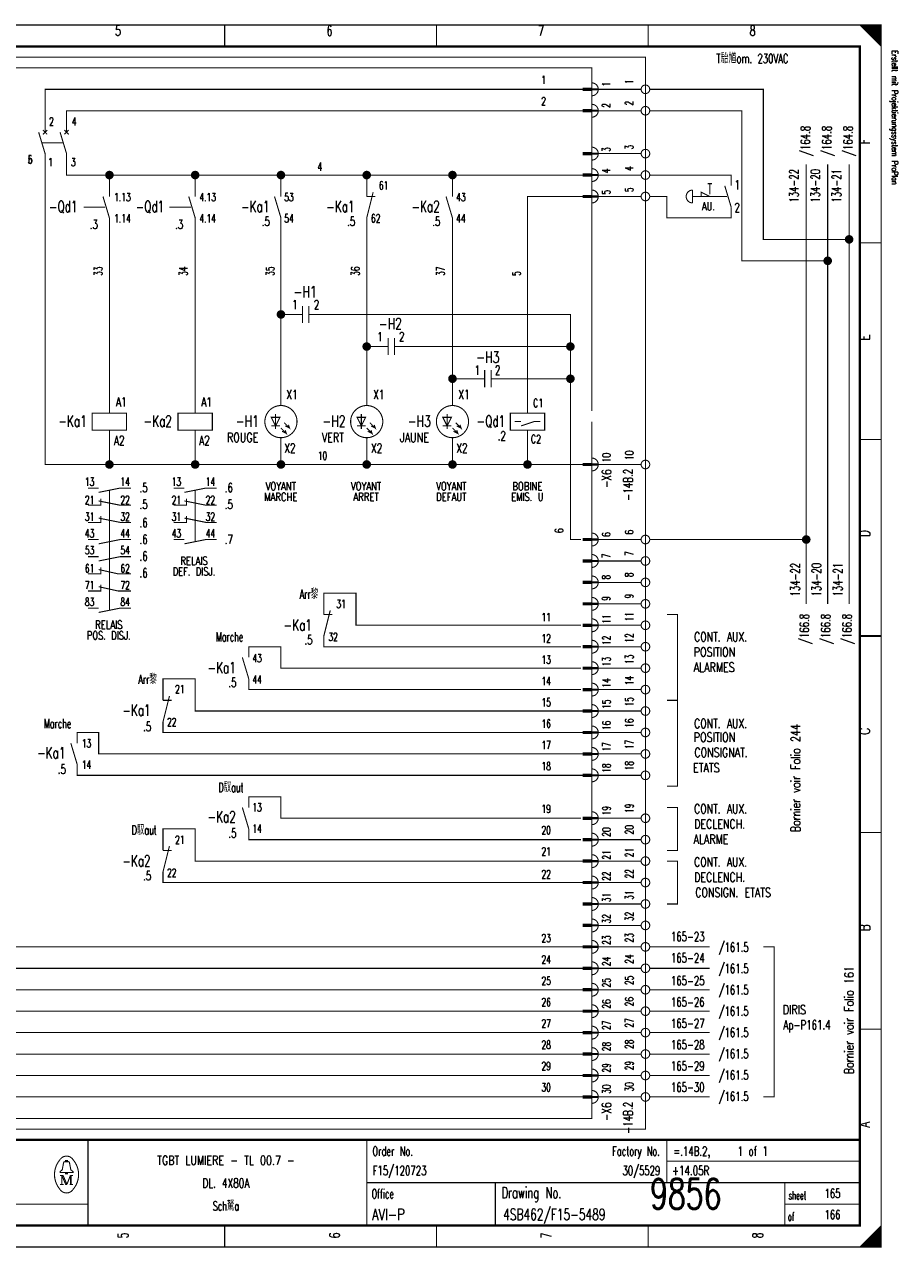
# Model space of a CAD drawing. Extents: x -1 to 409, y 0 to 286.
# Tile 2 of 2: x 205 to 409, y 0 to 285. Entities that reach past the tile are written whole.
import ezdxf
from ezdxf.enums import TextEntityAlignment as Align

# ---------------------------------------------------------------- set-up
doc = ezdxf.new("R2010")
doc.units = 0
doc.header["$MEASUREMENT"] = 0
doc.linetypes.add('GESTRICHELT', pattern=[3.75, 3, -0.75])
doc.layers.get('0').update_dxf_attribs({"color": 9, "linetype": 'CONTINUOUS'})
doc.layers.add('0L', color=7, linetype='CONTINUOUS')
doc.styles.get("Standard").update_dxf_attribs({"font": 'TXT', "bigfont": 'TXT'})

# ---------------------------------------------------------------- blocks, each defined once
blk = doc.blocks.new('BCIRCLE_FILLED')
at = {"color": 0, "linetype": 'Continuous', "const_width": 1, "flags": 128}
blk.add_lwpolyline([(0.5, 0, 1), (-0.5, 0, 1)], format="xyb", close=True, dxfattribs=at)

msp = doc.modelspace()

# ---------------------------------------------------------------- linework, layer by layer
at = {"color": 0, "const_width": 0.25, "flags": 128}
for points in [[(0, 142.5), (0, 285), (405, 285), (405, 0), (0, 0), (0, 142.5)], [(400, 285), (405, 280), (404.75, 280.25), (404.75, 285), (404.5, 285), (404.5, 280.5), (404.25, 280.75), (404.25, 285), (404, 285), (404, 281), (403.75, 281.25), (403.75, 285), (403.5, 285), (403.5, 281.5), (403.25, 281.75)], [(401.5, 283.5), (401.5, 285), (401.25, 285), (401.25, 283.75), (401, 284), (401, 285), (400.75, 285), (400.75, 284.25), (400.5, 284.5), (400.5, 285), (400.25, 285), (400.25, 284.75)], [(403.25, 281.75), (403.25, 285), (403, 285), (403, 282), (402.75, 282.25), (402.75, 285), (402.5, 285), (402.5, 282.5), (402.25, 282.75), (402.25, 285), (402, 285), (402, 283), (401.75, 283.25), (401.75, 285), (401.5, 285)], [(210, 260), (210, 270), (335.5, 270)], [(349, 270), (339, 270)], [(397.5, 235), (377.5, 235), (377.5, 270), (351, 270)], [(215, 260), (215, 265), (335.5, 265)], [(349, 265), (339, 265)], [(392.5, 230), (372.5, 230), (372.5, 265), (351, 265)], [(225, 182.5), (210, 182.5), (210, 255)], [(225, 250), (215, 250), (215, 255)], [(349, 255), (339, 255)], [(387.5, 150), (387.5, 252.5)], [(392.5, 150), (392.5, 252.5)], [(397.5, 150), (397.5, 252.5)], [(225, 245), (225, 250), (245, 250)], [(245, 245), (245, 250), (265, 250)], [(265, 245), (265, 250), (285, 250)], [(285, 245), (285, 250), (305, 250)], [(305, 245), (305, 250), (335.5, 250)], [(349, 250), (339, 250)], [(363, 245), (363, 246), (365, 245)], [(322.5, 194.5), (322.5, 245), (335.5, 245)], [(349, 245), (339, 245)], [(225, 194.5), (225, 240)], [(245, 194.5), (245, 240)], [(265, 196.25), (265, 240)], [(285, 196.25), (285, 240)], [(305, 196.25), (305, 240)], [(267, 217.5), (265, 217.5)], [(294.5, 210), (332.5, 210), (332.5, 217.5), (274.5, 217.5)], [(287, 210), (285, 210)], [(317, 202.5), (332.5, 202.5), (332.5, 210)], [(335.5, 55), (187.5, 55), (187.5, 207.5)], [(335.5, 60), (192.5, 60), (192.5, 207.5)], [(335.5, 65), (197.5, 65), (197.5, 207.5)], [(335.5, 70), (202.5, 70), (202.5, 207.5)], [(309.5, 202.5), (305, 202.5)], [(335, 165), (332.5, 165), (332.5, 202.5)], [(322.5, 194.5), (326.5, 194.5), (326.5, 190.5), (318.5, 190.5), (318.5, 194.5), (322.5, 194.5)], [(264.75, 193.5), (262.75, 193.5), (263.75, 191.5), (264.75, 193.5)], [(265, 191), (266.25, 189.75), (266, 190.5), (266.25, 189.75), (265.25, 190.25)], [(265.75, 192.25), (267, 191), (266.75, 191.75), (267, 191), (266, 191.5)], [(284.75, 193.5), (282.75, 193.5), (283.75, 191.5), (284.75, 193.5)], [(285, 191), (286.25, 189.75), (286, 190.5), (286.25, 189.75), (285.25, 190.25)], [(285.75, 192.25), (287, 191), (286.75, 191.75), (287, 191), (286, 191.5)], [(304.75, 193.5), (302.75, 193.5), (303.75, 191.5), (304.75, 193.5)], [(305, 191), (306.25, 189.75), (306, 190.5), (306.25, 189.75), (305.25, 190.25)], [(305.75, 192.25), (307, 191), (306.75, 191.75), (307, 191), (306, 191.5)], [(321, 191.5), (324, 192.5), (325.5, 192.5)], [(245, 182.5), (225, 182.5), (225, 190.5)], [(265, 182.5), (245, 182.5), (245, 190.5)], [(285, 182.5), (265, 182.5), (265, 188.75)], [(305, 182.5), (285, 182.5), (285, 188.75)], [(322.5, 182.5), (305, 182.5), (305, 188.75)], [(335.5, 182.5), (322.5, 182.5), (322.5, 190.5)], [(349, 182.5), (339, 182.5)], [(222.5, 176), (227.5, 177), (230, 177)], [(242.5, 176), (247.5, 177), (250, 177)], [(335.5, 50), (172.5, 50), (172.5, 175), (103, 175)], [(220, 173), (223, 173), (223, 174.5)], [(222.5, 174), (227.5, 173), (230, 173)], [(240, 173), (243, 173), (243, 174.5)], [(242.5, 174), (247.5, 173), (250, 173)], [(220, 169), (223, 169), (223, 170.5)], [(222.5, 170), (227.5, 169), (230, 169)], [(240, 169), (243, 169), (243, 170.5)], [(242.5, 170), (247.5, 169), (250, 169)], [(222.5, 164), (227.5, 165), (230, 165)], [(242.5, 164), (247.5, 165), (250, 165)], [(349, 165), (339, 165)], [(387.5, 165), (351, 165)], [(222.5, 160), (227.5, 161), (230, 161)], [(349, 160), (339, 160)], [(220, 157), (223, 157), (223, 158.5)], [(222.5, 158), (227, 157), (230, 157)], [(335.5, 45), (167.5, 45), (167.5, 155), (108, 155)], [(220, 153), (223, 153), (223, 154.5)], [(222.5, 154), (227, 153), (230, 153)], [(349, 155), (339, 155)], [(335, 145), (282.5, 145), (282.5, 152.5), (275, 152.5), (275, 147.5)], [(222.5, 148), (227.5, 149), (230, 149)], [(349, 150), (339, 150)], [(355, 127.5), (357.5, 127.5), (357.5, 147.5), (355, 147.5)], [(335, 140), (275, 140), (275, 142.5)], [(349, 145), (339, 145)], [(335, 135), (265, 135), (265, 140), (257.5, 140), (257.5, 137.5)], [(349, 140), (339, 140)], [(335.5, 40), (162.5, 40), (162.5, 135), (113, 135)], [(349, 135), (339, 135)], [(335.5, 125), (245, 125), (245, 132.5), (237.5, 132.5), (237.5, 127.5)], [(335, 130), (257.5, 130), (257.5, 132.5)], [(349, 130), (339, 130)], [(355, 127.5), (357.5, 127.5), (357.5, 107.5), (355, 107.5)], [(349, 125), (339, 125)], [(335.5, 35), (157.5, 35), (157.5, 120), (125, 120)], [(335.5, 115), (222.5, 115), (222.5, 120), (217.5, 120), (217.5, 117.5)], [(335.5, 120), (237.5, 120), (237.5, 122.5)], [(349, 120), (339, 120)], [(349, 115), (339, 115)], [(335.5, 110), (217.5, 110), (217.5, 112.5)], [(349, 110), (339, 110)], [(335, 100), (265, 100), (265, 105), (257.5, 105), (257.5, 102.5)], [(349, 100), (339, 100)], [(355, 102.5), (357.5, 102.5), (357.5, 92.5), (355, 92.5)], [(335.5, 90), (245, 90), (245, 97.5), (237.5, 97.5), (237.5, 92.5)], [(335, 95), (257.5, 95), (257.5, 97.5)], [(349, 95), (339, 95)], [(349, 90), (339, 90)], [(355, 90), (357.5, 90), (357.5, 80), (355, 80)], [(335.5, 85), (237.5, 85), (237.5, 87.5)], [(349, 85), (339, 85)], [(349, 80), (339, 80)], [(349, 75), (339, 75)], [(349, 70), (339, 70)], [(365, 70), (351, 70)], [(377.5, 70), (380, 70), (380, 35), (377.5, 35)], [(349, 65), (339, 65)], [(365, 65), (351, 65)], [(349, 60), (339, 60)], [(365, 60), (351, 60)], [(349, 55), (339, 55)], [(365, 55), (351, 55)], [(349, 50), (339, 50)], [(365, 50), (351, 50)], [(349, 45), (339, 45)], [(365, 45), (351, 45)], [(349, 40), (339, 40)], [(365, 40), (351, 40)], [(349, 35), (339, 35)], [(365, 35), (351, 35)], [(214.8, 19.9), (214.8, 20.2), (215.2, 20.2), (215.2, 19.9)], [(214.8, 17.4), (213.5, 17.4), (213.5, 17.6), (214, 18), (214.3, 19.6)], [(215.2, 17.4), (216.5, 17.4), (216.5, 17.6), (216, 18), (215.7, 19.6)], [(213.9, 16.7), (213.9, 14.6), (213.5, 14.6)], [(213.9, 16.7), (214.8, 14.6), (215.1, 14.6)], [(403, 0), (403, 3), (402.75, 2.75), (402.75, 0), (402.5, 0), (402.5, 2.5), (402.25, 2.25), (402.25, 0), (402, 0), (402, 2), (401.75, 1.75), (401.75, 0), (401.5, 0), (401.5, 1.5), (401.25, 1.25)], [(404.75, 4.75), (404.75, 0), (404.5, 0), (404.5, 4.5), (404.25, 4.25), (404.25, 0), (404, 0), (404, 4), (403.75, 3.75), (403.75, 0), (403.5, 0), (403.5, 3.5), (403.25, 3.25), (403.25, 0), (403, 0)], [(401.25, 1.25), (401.25, 0), (401, 0), (401, 1), (400.75, 0.75), (400.75, 0), (400.5, 0), (400.5, 0.5), (400.25, 0.25), (400.25, 0)]]:
    msp.add_lwpolyline(points, dxfattribs=at)
at = {"color": 0, "flags": 128}
for points, const_width in [([(0, 285), (405, 285), (405, 0), (0, 0)], 0.25), ([(5, 280), (400, 280), (400, 5), (5, 5)], 0.5), ([(5, 280), (400, 280), (400, 5), (5, 5)], 0.25), ([(337.5, 269.75), (335.5, 269.75), (335.5, 270.25), (337.5, 270.25)], 0.25), ([(337.5, 264.75), (335.5, 264.75), (335.5, 265.25), (337.5, 265.25)], 0.25), ([(337.5, 254.75), (335.5, 254.75), (335.5, 255.25), (337.5, 255.25)], 0.25), ([(337.5, 249.75), (335.5, 249.75), (335.5, 250.25), (337.5, 250.25)], 0.25), ([(337.5, 244.75), (335.5, 244.75), (335.5, 245.25), (337.5, 245.25)], 0.25), ([(221, 190.5), (229, 190.5), (229, 194.5), (221, 194.5)], 0.25), ([(241, 190.5), (249, 190.5), (249, 194.5), (241, 194.5)], 0.25), ([(337.5, 182.25), (335.5, 182.25), (335.5, 182.75), (337.5, 182.75)], 0.25), ([(337.5, 164.75), (335.5, 164.75), (335.5, 165.25), (337.5, 165.25)], 0.25), ([(337.5, 159.75), (335.5, 159.75), (335.5, 160.25), (337.5, 160.25)], 0.25), ([(337.5, 154.75), (335.5, 154.75), (335.5, 155.25), (337.5, 155.25)], 0.25), ([(337.5, 149.75), (335.5, 149.75), (335.5, 150.25), (337.5, 150.25)], 0.25), ([(337.5, 144.75), (335.5, 144.75), (335.5, 145.25), (337.5, 145.25)], 0.25), ([(337.5, 139.75), (335.5, 139.75), (335.5, 140.25), (337.5, 140.25)], 0.25), ([(337.5, 134.75), (335.5, 134.75), (335.5, 135.25), (337.5, 135.25)], 0.25), ([(337.5, 129.75), (335.5, 129.75), (335.5, 130.25), (337.5, 130.25)], 0.25), ([(337.5, 124.75), (335.5, 124.75), (335.5, 125.25), (337.5, 125.25)], 0.25), ([(337.5, 119.75), (335.5, 119.75), (335.5, 120.25), (337.5, 120.25)], 0.25), ([(337.5, 114.75), (335.5, 114.75), (335.5, 115.25), (337.5, 115.25)], 0.25), ([(337.5, 109.75), (335.5, 109.75), (335.5, 110.25), (337.5, 110.25)], 0.25), ([(337.5, 99.75), (335.5, 99.75), (335.5, 100.25), (337.5, 100.25)], 0.25), ([(337.5, 94.75), (335.5, 94.75), (335.5, 95.25), (337.5, 95.25)], 0.25), ([(337.5, 89.75), (335.5, 89.75), (335.5, 90.25), (337.5, 90.25)], 0.25), ([(337.5, 84.75), (335.5, 84.75), (335.5, 85.25), (337.5, 85.25)], 0.25), ([(337.5, 79.75), (335.5, 79.75), (335.5, 80.25), (337.5, 80.25)], 0.25), ([(337.5, 74.75), (335.5, 74.75), (335.5, 75.25), (337.5, 75.25)], 0.25), ([(337.5, 69.75), (335.5, 69.75), (335.5, 70.25), (337.5, 70.25)], 0.25), ([(337.5, 64.75), (335.5, 64.75), (335.5, 65.25), (337.5, 65.25)], 0.25), ([(337.5, 59.75), (335.5, 59.75), (335.5, 60.25), (337.5, 60.25)], 0.25), ([(337.5, 54.75), (335.5, 54.75), (335.5, 55.25), (337.5, 55.25)], 0.25), ([(337.5, 49.75), (335.5, 49.75), (335.5, 50.25), (337.5, 50.25)], 0.25), ([(337.5, 44.75), (335.5, 44.75), (335.5, 45.25), (337.5, 45.25)], 0.25), ([(337.5, 39.75), (335.5, 39.75), (335.5, 40.25), (337.5, 40.25)], 0.25), ([(337.5, 34.75), (335.5, 34.75), (335.5, 35.25), (337.5, 35.25)], 0.25), ([(214.8, 17.4), (215.2, 17.4), (215.2, 17.1), (214.8, 17.1)], 0.25)]:
    msp.add_lwpolyline(points, close=True, dxfattribs=dict(at, const_width=const_width))
at = {"color": 0}
for points, const_width in [([(251.875, 285), (251.875, 280)], 0.25), ([(301.25, 285), (301.25, 280)], 0.25), ([(350.625, 285), (350.625, 280)], 0.25), ([(335.5, 270), (337.5, 270)], 0.25), ([(335.5, 265), (337.5, 265)], 0.25), ([(208.5, 260), (210, 255)], 0.25), ([(210.5, 260.5), (209.5, 259.5)], 0.25), ([(209.5, 260.5), (210.5, 259.5)], 0.25), ([(213.5, 260), (215, 255)], 0.25), ([(215.5, 260.5), (214.5, 259.5)], 0.25), ([(214.5, 260.5), (215.5, 259.5)], 0.25), ([(335.5, 255), (337.5, 255)], 0.25), ([(335.5, 250), (337.5, 250)], 0.25), ([(286.5, 246), (285, 240)], 0.25), ([(361, 246.5), (361, 243.5)], 0.25), ([(364.5, 248), (365.5, 248)], 0.25), ([(368.5, 247.5), (370, 242.5)], 0.25), ([(223.5, 245), (225, 240)], 0.25), ([(243.5, 245), (245, 240)], 0.25), ([(263.5, 245), (265, 240)], 0.25), ([(285, 245), (287, 245)], 0.25), ([(303.5, 245), (305, 240)], 0.25), ([(335.5, 245), (337.5, 245)], 0.25), ([(405, 234.167), (400, 234.167)], 0.25), ([(270, 217.5), (267, 217.5)], 0.25), ([(270, 219.5), (270, 215.5)], 0.25), ([(271.5, 219.5), (271.5, 215.5)], 0.25), ([(271.5, 217.5), (274.5, 217.5)], 0.25), ([(290, 212), (290, 208)], 0.25), ([(291.5, 212), (291.5, 208)], 0.25), ([(290, 210), (287, 210)], 0.25), ([(291.5, 210), (294.5, 210)], 0.25), ([(312.5, 202.5), (309.5, 202.5)], 0.25), ([(312.5, 204.5), (312.5, 200.5)], 0.25), ([(314, 204.5), (314, 200.5)], 0.25), ([(314, 202.5), (317, 202.5)], 0.25), ([(263.75, 194.25), (263.75, 190.75)], 0.25), ([(283.75, 194.25), (283.75, 190.75)], 0.25), ([(303.75, 194.25), (303.75, 190.75)], 0.25), ([(262.75, 191.5), (264.75, 191.5)], 0.25), ([(282.75, 191.5), (284.75, 191.5)], 0.25), ([(302.75, 191.5), (304.75, 191.5)], 0.25), ([(319.5, 192.5), (321, 192.5)], 0.25), ([(405, 188.334), (400, 188.334)], 0.25), ([(335.5, 182.5), (337.5, 182.5)], 0.25), ([(220, 177), (222.5, 177)], 0.25), ([(240, 177), (242.5, 177)], 0.25), ([(220, 165), (222.5, 165)], 0.25), ([(240, 165), (242.5, 165)], 0.25), ([(335.5, 165), (337.5, 165)], 0.25), ([(220, 161), (222.5, 161)], 0.25), ([(335.5, 160), (337.5, 160)], 0.25), ([(335.5, 155), (337.5, 155)], 0.25), ([(220, 149), (222.5, 149)], 0.25), ([(276.5, 148.5), (275, 142.5)], 0.25), ([(335.5, 150), (337.5, 150)], 0.25), ([(275, 147.5), (277, 147.5)], 0.25), ([(335.5, 145), (337.5, 145)], 0.25), ([(400, 142.5), (405, 142.5)], 0.5), ([(405, 142.5), (400, 142.5)], 0.25), ([(335.5, 140), (337.5, 140)], 0.25), ([(256, 137.5), (257.5, 132.5)], 0.25), ([(335.5, 135), (337.5, 135)], 0.25), ([(239, 128.5), (237.5, 122.5)], 0.25), ([(335.5, 130), (337.5, 130)], 0.25), ([(237.5, 127.5), (239.5, 127.5)], 0.25), ([(335.5, 125), (337.5, 125)], 0.25), ([(335.5, 120), (337.5, 120)], 0.25), ([(216, 117.5), (217.5, 112.5)], 0.25), ([(335.5, 115), (337.5, 115)], 0.25), ([(335.5, 110), (337.5, 110)], 0.25), ([(256, 102.5), (257.5, 97.5)], 0.25), ([(335.5, 100), (337.5, 100)], 0.25), ([(335.5, 95), (337.5, 95)], 0.25), ([(405, 96.667), (400, 96.667)], 0.25), ([(239, 93.5), (237.5, 87.5)], 0.25), ([(237.5, 92.5), (239.5, 92.5)], 0.25), ([(335.5, 90), (337.5, 90)], 0.25), ([(335.5, 85), (337.5, 85)], 0.25), ([(335.5, 80), (337.5, 80)], 0.25), ([(335.5, 75), (337.5, 75)], 0.25), ([(335.5, 70), (337.5, 70)], 0.25), ([(335.5, 65), (337.5, 65)], 0.25), ([(335.5, 60), (337.5, 60)], 0.25), ([(335.5, 55), (337.5, 55)], 0.25), ([(335.5, 50), (337.5, 50)], 0.25), ([(405, 50.834), (400, 50.834)], 0.25), ([(335.5, 45), (337.5, 45)], 0.25), ([(335.5, 40), (337.5, 40)], 0.25), ([(335.5, 35), (337.5, 35)], 0.25), ([(400, 25), (5, 25)], 0.5), ([(220, 25), (220, 5)], 0.25), ([(285, 25), (285, 5)], 0.25), ([(355, 25), (355, 15)], 0.25), ([(214.6, 19.9), (215.5, 19.9)], 0.25), ([(355, 20), (400, 20)], 0.25), ([(213.5, 16.7), (214.2, 16.7)], 0.25), ([(213.9, 14.6), (214.3, 14.6)], 0.25), ([(214.2, 16.7), (215.1, 14.6)], 0.25), ([(215.1, 14.6), (215.9, 16.7)], 0.25), ([(216.5, 14.6), (215.7, 14.6)], 0.25), ([(215.9, 14.6), (215.9, 16.7)], 0.25), ([(215.9, 16.7), (216.5, 16.7)], 0.25), ([(216.1, 16.7), (216.1, 14.6)], 0.25), ([(285, 15), (400, 15)], 0.25), ([(315, 15), (315, 5)], 0.25), ([(382.5, 15), (382.5, 5)], 0.25), ([(5, 10), (220, 10)], 0.25), ([(382.5, 10), (400, 10)], 0.25), ([(251.875, 0), (251.875, 5)], 0.25), ([(301.25, 0), (301.25, 5)], 0.25), ([(350.625, 0), (350.625, 5)], 0.25), ([(405, 5), (400, 0)], 0.25)]:
    msp.add_lwpolyline(points, dxfattribs=dict(at, const_width=const_width))
at = {"color": 0, "linetype": 'GESTRICHELT', "const_width": 0.25, "flags": 128}
for points in [[(67.5, 277.5), (350, 277.5), (350, 27.5), (125, 27.5), (125, 65), (67.5, 65), (67.5, 277.5)], [(70, 250), (150, 250), (150, 275), (337.5, 275), (337.5, 225)], [(337.5, 192.5), (337.5, 30), (150, 30), (150, 82.5), (70, 82.5), (70, 250)], [(370, 247.5), (370, 250), (351, 250)], [(370, 242.5), (370, 240), (355, 240), (355, 245), (351, 245)]]:
    msp.add_lwpolyline(points, dxfattribs=at)
at = {"color": 0, "const_width": 0.25, "flags": 128}
for points in [[(337.5, 268.5, 1), (337.5, 271.5, 1)], [(337.5, 263.5, 1), (337.5, 266.5, 1)], [(337.5, 253.5, 1), (337.5, 256.5, 1)], [(337.5, 248.5, 1), (337.5, 251.5, 1)], [(337.5, 243.5, 1), (337.5, 246.5, 1)], [(361, 246.5, 1), (361, 243.5, 1)], [(337.5, 181, 1), (337.5, 184, 1)], [(337.5, 163.5, 1), (337.5, 166.5, 1)], [(337.5, 158.5, 1), (337.5, 161.5, 1)], [(337.5, 153.5, 1), (337.5, 156.5, 1)], [(337.5, 148.5, 1), (337.5, 151.5, 1)], [(337.5, 143.5, 1), (337.5, 146.5, 1)], [(337.5, 138.5, 1), (337.5, 141.5, 1)], [(337.5, 133.5, 1), (337.5, 136.5, 1)], [(337.5, 128.5, 1), (337.5, 131.5, 1)], [(337.5, 123.5, 1), (337.5, 126.5, 1)], [(337.5, 118.5, 1), (337.5, 121.5, 1)], [(337.5, 113.5, 1), (337.5, 116.5, 1)], [(337.5, 108.5, 1), (337.5, 111.5, 1)], [(337.5, 98.5, 1), (337.5, 101.5, 1)], [(337.5, 93.5, 1), (337.5, 96.5, 1)], [(337.5, 88.5, 1), (337.5, 91.5, 1)], [(337.5, 83.5, 1), (337.5, 86.5, 1)], [(337.5, 78.5, 1), (337.5, 81.5, 1)], [(337.5, 73.5, 1), (337.5, 76.5, 1)], [(337.5, 68.5, 1), (337.5, 71.5, 1)], [(337.5, 63.5, 1), (337.5, 66.5, 1)], [(337.5, 58.5, 1), (337.5, 61.5, 1)], [(337.5, 53.5, 1), (337.5, 56.5, 1)], [(337.5, 48.5, 1), (337.5, 51.5, 1)], [(337.5, 43.5, 1), (337.5, 46.5, 1)], [(337.5, 38.5, 1), (337.5, 41.5, 1)], [(337.5, 33.5, 1), (337.5, 36.5, 1)], [(213.499601, 20.388348, 0.373815), (213.488, 13.425, 0.373815)], [(216.493359, 20.403602, 0.530775), (213.513, 20.413, 0.530775)], [(214.6, 19.9, 0.414214), (214.3, 19.6, 0.414214)], [(215.7, 19.6, 0.414214), (215.4, 19.9, 0.414214)], [(216.498075, 13.401685, 0.378582), (216.463, 20.438, 0.378582)], [(213.502705, 13.401803, 0.532213), (216.488, 13.388, 0.532213)]]:
    msp.add_lwpolyline(points, format="xyb", dxfattribs=at)
for points in [[(351, 270, 1), (349, 270, 1)], [(351, 265, 1), (349, 265, 1)], [(351, 255, 1), (349, 255, 1)], [(351, 250, 1), (349, 250, 1)], [(351, 245, 1), (349, 245, 1)], [(268.75, 192.5, 1), (261.25, 192.5, 1)], [(288.75, 192.5, 1), (281.25, 192.5, 1)], [(308.75, 192.5, 1), (301.25, 192.5, 1)], [(351, 182.5, 1), (349, 182.5, 1)], [(351, 165, 1), (349, 165, 1)], [(351, 160, 1), (349, 160, 1)], [(351, 155, 1), (349, 155, 1)], [(351, 150, 1), (349, 150, 1)], [(351, 145, 1), (349, 145, 1)], [(351, 140, 1), (349, 140, 1)], [(351, 135, 1), (349, 135, 1)], [(351, 130, 1), (349, 130, 1)], [(351, 125, 1), (349, 125, 1)], [(351, 120, 1), (349, 120, 1)], [(351, 115, 1), (349, 115, 1)], [(351, 110, 1), (349, 110, 1)], [(351, 100, 1), (349, 100, 1)], [(351, 95, 1), (349, 95, 1)], [(351, 90, 1), (349, 90, 1)], [(351, 85, 1), (349, 85, 1)], [(351, 80, 1), (349, 80, 1)], [(351, 75, 1), (349, 75, 1)], [(351, 70, 1), (349, 70, 1)], [(351, 65, 1), (349, 65, 1)], [(351, 60, 1), (349, 60, 1)], [(351, 55, 1), (349, 55, 1)], [(351, 50, 1), (349, 50, 1)], [(351, 45, 1), (349, 45, 1)], [(351, 40, 1), (349, 40, 1)], [(351, 35, 1), (349, 35, 1)]]:
    msp.add_lwpolyline(points, format="xyb", close=True, dxfattribs=at)
at = {"color": 0, "linetype": 'GESTRICHELT', "const_width": 0.25}
for points in [[(209.25, 257.5), (214.25, 257.5)], [(365, 248), (365, 245.5)], [(219, 242.5), (224, 242.5)], [(239, 242.5), (244, 242.5)], [(367, 245), (361, 245)], [(364, 245), (369, 245)], [(337.5, 195), (337.5, 230)], [(225, 164.5), (225, 176.5)], [(245, 164.5), (245, 176.5)], [(225, 148.5), (225, 169)]]:
    msp.add_lwpolyline(points, dxfattribs=at)
at = {"layer": '0L', "color": 0}
for points in [[(338.95, 270.25), (337.55, 270.25), (338.95, 269.75), (337.55, 269.75)], [(338.95, 265.25), (337.55, 265.25), (338.95, 264.75), (337.55, 264.75)], [(338.95, 255.25), (337.55, 255.25), (338.95, 254.75), (337.55, 254.75)], [(338.95, 250.25), (337.55, 250.25), (338.95, 249.75), (337.55, 249.75)], [(338.95, 245.25), (337.55, 245.25), (338.95, 244.75), (337.55, 244.75)], [(338.95, 182.75), (337.55, 182.75), (338.95, 182.25), (337.55, 182.25)], [(338.95, 165.25), (337.55, 165.25), (338.95, 164.75), (337.55, 164.75)], [(338.95, 160.25), (337.55, 160.25), (338.95, 159.75), (337.55, 159.75)], [(338.95, 155.25), (337.55, 155.25), (338.95, 154.75), (337.55, 154.75)], [(338.95, 150.25), (337.55, 150.25), (338.95, 149.75), (337.55, 149.75)], [(338.95, 145.25), (337.55, 145.25), (338.95, 144.75), (337.55, 144.75)], [(338.95, 140.25), (337.55, 140.25), (338.95, 139.75), (337.55, 139.75)], [(338.95, 135.25), (337.55, 135.25), (338.95, 134.75), (337.55, 134.75)], [(338.95, 130.25), (337.55, 130.25), (338.95, 129.75), (337.55, 129.75)], [(338.95, 125.25), (337.55, 125.25), (338.95, 124.75), (337.55, 124.75)], [(338.95, 120.25), (337.55, 120.25), (338.95, 119.75), (337.55, 119.75)], [(338.95, 115.25), (337.55, 115.25), (338.95, 114.75), (337.55, 114.75)], [(338.95, 110.25), (337.55, 110.25), (338.95, 109.75), (337.55, 109.75)], [(338.95, 100.25), (337.55, 100.25), (338.95, 99.75), (337.55, 99.75)], [(338.95, 95.25), (337.55, 95.25), (338.95, 94.75), (337.55, 94.75)], [(338.95, 90.25), (337.55, 90.25), (338.95, 89.75), (337.55, 89.75)], [(338.95, 85.25), (337.55, 85.25), (338.95, 84.75), (337.55, 84.75)], [(338.95, 80.25), (337.55, 80.25), (338.95, 79.75), (337.55, 79.75)], [(338.95, 75.25), (337.55, 75.25), (338.95, 74.75), (337.55, 74.75)], [(338.95, 70.25), (337.55, 70.25), (338.95, 69.75), (337.55, 69.75)], [(338.95, 65.25), (337.55, 65.25), (338.95, 64.75), (337.55, 64.75)], [(338.95, 60.25), (337.55, 60.25), (338.95, 59.75), (337.55, 59.75)], [(338.95, 55.25), (337.55, 55.25), (338.95, 54.75), (337.55, 54.75)], [(338.95, 50.25), (337.55, 50.25), (338.95, 49.75), (337.55, 49.75)], [(338.95, 45.25), (337.55, 45.25), (338.95, 44.75), (337.55, 44.75)], [(338.95, 40.25), (337.55, 40.25), (338.95, 39.75), (337.55, 39.75)], [(338.95, 35.25), (337.55, 35.25), (338.95, 34.75), (337.55, 34.75)]]:
    msp.add_solid(points, dxfattribs=at)

# ---------------------------------------------------------------- block references
at = {"color": 0}
for p in [(225, 250), (245, 250), (265, 250), (285, 250), (305, 250), (397.5, 235), (392.5, 230), (265, 217.5), (285, 210), (332.5, 210), (305, 202.5), (332.5, 202.5), (225, 182.5), (245, 182.5), (265, 182.5), (285, 182.5), (305, 182.5), (322.5, 182.5), (387.5, 165)]:
    msp.add_blockref('BCIRCLE_FILLED', p, dxfattribs=at)

# ---------------------------------------------------------------- texts
for s, height, width, p in [('5', 2.38125, 0.672, (226.989415, 284.858032)), ('6', 2.38125, 0.672, (276.323163, 284.858032)), ('7', 2.38125, 0.672, (325.656912, 284.858032)), ('8', 2.38125, 0.672, (374.99066, 284.858032)), ('AU.', 1.905, 0.738667, (364.698007, 243.687422)), ('-H1', 2.619375, 0.709333, (270.644458, 224.09589)), ('-H2', 2.619375, 0.709333, (290.519925, 216.64259)), ('-H3', 2.619375, 0.709333, (313.234745, 208.834371)), ('VOYANT', 1.905, 0.76, (264.965753, 178.382316)), ('VOYANT', 1.905, 0.76, (284.84122, 178.382316)), ('VOYANT', 1.905, 0.76, (304.716687, 178.382316)), ('BOBINE', 1.905, 0.76, (322.46264, 178.382316)), ('MARCHE', 1.905, 0.76, (264.965753, 175.897883)), ('ARRET', 1.905, 0.76, (284.84122, 175.897883)), ('DEFAUT', 1.905, 0.76, (304.716687, 175.897883)), ('EMIS. U', 1.905, 0.741714, (322.46264, 175.897883)), ('RELAIS', 1.905, 0.76, (244.735367, 160.991283)), ('DEF. DISJ.', 1.905, 0.7408, (244.735367, 158.506849)), ('RELAIS', 1.905, 0.76, (224.8599, 146.084682)), ('POS. DISJ.', 1.905, 0.7408, (224.8599, 143.600249)), ('TGBT LUMIERE - TL 00.7 -', 2.143125, 0.754667, (252.188667, 21.295143)), ('DL. 4X80A', 2.143125, 0.716444, (252.188667, 15.971357)), ('Sch駑a', 2.143125, 0.626667, (252.188667, 10.647572))]:
    msp.add_text(s, height=height, dxfattribs=dict(at, width=width)).set_placement(p, align=Align.TOP_CENTER)
for s, height, width, p in [('T駘馗om. 230VAC', 2.143125, 0.669867, (366.520517, 278.256538)), ('1', 1.905, 0.672, (325.7066, 273.145704)), ('2', 1.905, 0.672, (325.7066, 268.176837)), ('1', 1.905, 0.672, (210.712827, 253.980075)), ('3', 1.905, 0.672, (216.036613, 253.980075)), ('4', 1.905, 0.672, (273.533499, 252.915318)), ('1', 2.143125, 0.672, (370.78132, 248.798257)), ('1.13', 1.905, 0.678, (226.098568, 245.816936)), ('4.13', 1.905, 0.678, (245.974035, 245.816936)), ('53', 1.905, 0.672, (265.774969, 245.816936)), ('43', 1.905, 0.672, (305.880822, 245.816936)), ('2', 2.143125, 0.672, (370.78132, 243.474471)), ('1.14', 1.905, 0.678, (226.098568, 240.84807)), ('4.14', 1.905, 0.678, (245.974035, 240.84807)), ('54', 1.905, 0.672, (265.774969, 240.84807)), ('62', 1.905, 0.672, (286.005355, 240.84807)), ('44', 1.905, 0.672, (305.880822, 240.84807)), ('A2', 2.143125, 0.716, (226.036457, 189.171856)), ('A2', 2.143125, 0.716, (245.911924, 189.171856)), ('C2', 1.905, 0.716, (323.284278, 189.384807)), ('X2', 2.143125, 0.716, (265.787391, 187.39726)), ('10', 1.905, 0.672, (273.583188, 185.480697)), ('X2', 2.143125, 0.716, (286.017777, 187.39726)), ('X2', 2.143125, 0.716, (305.893244, 187.39726)), ('13', 1.905, 0.672, (219.280573, 179.447073)), ('.5', 2.143125, 0.684, (232.032814, 178.169365)), ('.5', 2.143125, 0.684, (232.032814, 178.169365)), ('13', 1.905, 0.672, (239.510959, 179.447073)), ('.6', 2.143125, 0.684, (251.908281, 178.169365)), ('.6', 2.143125, 0.684, (251.908281, 178.169365)), ('21', 1.905, 0.672, (219.280573, 175.188045)), ('.5', 2.143125, 0.684, (232.032814, 174.265255)), ('.5', 2.143125, 0.684, (232.032814, 174.265255)), ('21', 1.905, 0.672, (239.510959, 175.188045)), ('.5', 2.143125, 0.684, (251.908281, 174.265255)), ('.5', 2.143125, 0.684, (251.908281, 174.265255)), ('31', 1.905, 0.672, (219.280573, 171.283935)), ('31', 1.905, 0.672, (239.510959, 171.283935)), ('.6', 2.143125, 0.684, (232.032814, 170.006227)), ('.6', 2.143125, 0.684, (232.032814, 170.006227)), ('43', 1.905, 0.672, (219.280573, 167.379826)), ('.6', 2.143125, 0.684, (232.032814, 166.102117)), ('.6', 2.143125, 0.684, (232.032814, 166.102117)), ('43', 1.905, 0.672, (239.510959, 167.379826)), ('.7', 2.143125, 0.684, (251.908281, 166.102117)), ('.7', 2.143125, 0.684, (251.908281, 166.102117)), ('53', 1.905, 0.672, (219.280573, 163.475716)), ('.6', 2.143125, 0.684, (232.032814, 162.198007)), ('.6', 2.143125, 0.684, (232.032814, 162.198007)), ('61', 1.905, 0.672, (219.280573, 159.216687)), ('.6', 2.143125, 0.684, (232.032814, 158.293898)), ('.6', 2.143125, 0.684, (232.032814, 158.293898)), ('71', 1.905, 0.672, (219.280573, 155.312578)), ('83', 1.905, 0.672, (219.280573, 151.408468)), ('11', 1.905, 0.672, (325.756289, 147.859278)), ('32', 1.905, 0.672, (276.067621, 143.24533)), ('12', 1.905, 0.672, (325.756289, 142.890411)), ('CONT. AUX.', 2.143125, 0.7408, (361.352895, 143.387298)), ('POSITION', 2.143125, 0.76, (361.253518, 139.838107)), ('43', 1.905, 0.672, (258.321669, 138.276463)), ('13', 1.905, 0.672, (325.756289, 137.921544)), ('ALARMES', 2.143125, 0.76, (361.253518, 136.288917)), ('44', 1.905, 0.672, (258.321669, 133.307597)), ('14', 1.905, 0.672, (325.756289, 132.952677)), ('15', 1.905, 0.672, (325.756289, 127.983811)), ('22', 1.905, 0.672, (238.446202, 123.369863)), ('16', 1.905, 0.672, (325.756289, 123.014944)), ('CONT. AUX.', 2.143125, 0.7408, (361.352895, 123.156912)), ('POSITION', 2.143125, 0.76, (361.253518, 119.96264)), ('13', 1.905, 0.672, (218.570735, 118.400996)), ('17', 1.905, 0.672, (325.756289, 118.046077)), ('CONSIGNAT.', 2.143125, 0.7536, (361.402584, 116.41345)), ('14', 1.905, 0.672, (218.570735, 113.43213)), ('18', 1.905, 0.672, (325.756289, 113.07721)), ('ETATS', 2.143125, 0.76, (361.104452, 112.864259)), ('13', 1.905, 0.672, (258.321669, 103.494396)), ('19', 1.905, 0.672, (325.756289, 103.139477)), ('CONT. AUX.', 2.143125, 0.7408, (361.352895, 103.281445)), ('14', 1.905, 0.672, (258.321669, 98.525529)), ('20', 1.905, 0.672, (325.756289, 98.17061)), ('DECLENCH.', 2.143125, 0.752889, (361.365318, 99.732254)), ('ALARME', 2.143125, 0.76, (361.191407, 96.183064)), ('21', 1.905, 0.672, (325.756289, 93.201743)), ('CONT. AUX.', 2.143125, 0.7408, (361.352895, 90.859278)), ('22', 1.905, 0.672, (238.446202, 88.232877)), ('22', 1.905, 0.672, (325.756289, 87.877958)), ('DECLENCH.', 2.143125, 0.752889, (361.365318, 87.310087)), ('CONSIGN. ETATS', 2.143125, 0.750857, (361.613761, 83.760897)), ('23', 1.905, 0.672, (325.756289, 72.971357)), ('/161.5', 2.143125, 0.68, (367.075965, 70.983811)), ('24', 1.905, 0.672, (325.756289, 68.002491)), ('/161.5', 2.143125, 0.68, (367.075965, 66.014944)), ('25', 1.905, 0.672, (325.756289, 63.033624)), ('/161.5', 2.143125, 0.68, (367.075965, 61.046077)), ('26', 1.905, 0.672, (325.756289, 58.064757)), ('/161.5', 2.143125, 0.68, (367.075965, 56.07721)), ('DIRIS', 2.143125, 0.76, (381.994988, 56.43213)), ('27', 1.905, 0.672, (325.756289, 53.09589)), ('Ap-P161.4', 2.143125, 0.688889, (382.168898, 52.882939)), ('/161.5', 2.143125, 0.68, (367.075965, 51.108344)), ('28', 1.905, 0.672, (325.756289, 48.127024)), ('/161.5', 2.143125, 0.68, (367.075965, 46.139477)), ('29', 1.905, 0.672, (325.756289, 43.158157)), ('/161.5', 2.143125, 0.68, (367.075965, 41.17061)), ('30', 1.905, 0.672, (325.756289, 38.18929)), ('/161.5', 2.143125, 0.68, (367.075965, 36.201743)), ('Order No.', 2.143125, 0.656889, (286.328331, 23.424658)), ('=.14B.2,    1 of 1', 2.143125, 0.682222, (356.495828, 23.424658)), ('Office', 2.143125, 0.626667, (286.154421, 13.486924)), ('Drawing No.', 2.619375, 0.646545, (316.427242, 13.983811)), ('sheet', 1.905, 0.6, (383.377397, 12.990037)), ('of', 1.905, 0.6, (383.228331, 8.021171))]:
    msp.add_text(s, height=height, dxfattribs=dict(at, width=width)).set_placement(p, align=Align.TOP_LEFT)
for s, height, rotation, width, p in [('Erstellt mit Projektierungssystem ProPlan', 1.42875, 270, 0.622634, (407.023879, 279.056912)), ('1', 1.905, 90, 0.672, (347.711582, 271.209755)), ('2', 1.905, 90, 0.672, (347.711582, 266.240889)), ('3', 1.905, 90, 0.672, (347.711582, 255.948236)), ('4', 1.905, 90, 0.672, (347.711582, 250.979369)), ('5', 1.905, 90, 0.672, (347.711582, 246.010503)), ('33', 1.905, 90, 0.672, (223.894521, 226.489955)), ('34', 1.905, 90, 0.672, (243.769988, 226.489955)), ('35', 1.905, 90, 0.672, (264.000374, 226.489955)), ('36', 1.905, 90, 0.672, (283.875841, 226.489955)), ('37', 1.905, 90, 0.672, (303.751308, 226.489955)), ('5', 1.905, 90, 0.672, (321.447572, 226.489955)), ('10', 1.905, 90, 0.672, (347.76127, 183.544749)), ('6', 1.905, 90, 0.672, (331.385305, 166.508635)), ('6', 1.905, 90, 0.672, (347.711582, 166.153716)), ('7', 1.905, 90, 0.672, (347.711582, 161.184849)), ('8', 1.905, 90, 0.672, (347.711582, 156.215982)), ('134-22', 2.143125, 90, 0.676, (386.63378, 151.727382)), ('134-20', 2.143125, 90, 0.676, (391.602646, 151.727382)), ('134-21', 2.143125, 90, 0.676, (396.571513, 151.727382)), ('9', 1.905, 90, 0.672, (347.711582, 151.247115)), ('11', 1.905, 90, 0.672, (347.76127, 145.923329)), ('12', 1.905, 90, 0.672, (347.76127, 140.954463)), ('13', 1.905, 90, 0.672, (347.76127, 135.985596)), ('14', 1.905, 90, 0.672, (347.76127, 131.016729)), ('15', 1.905, 90, 0.672, (347.76127, 126.047862)), ('16', 1.905, 90, 0.672, (347.76127, 121.078996)), ('17', 1.905, 90, 0.672, (347.76127, 116.110129)), ('18', 1.905, 90, 0.672, (347.76127, 111.141262)), ('19', 1.905, 90, 0.672, (347.76127, 101.203529)), ('20', 1.905, 90, 0.672, (347.76127, 96.234662)), ('21', 1.905, 90, 0.672, (347.76127, 90.910876)), ('22', 1.905, 90, 0.672, (347.76127, 85.942009)), ('31', 1.905, 90, 0.672, (347.76127, 80.973143)), ('32', 1.905, 90, 0.672, (347.76127, 76.004276)), ('23', 1.905, 90, 0.672, (347.76127, 71.035409)), ('24', 1.905, 90, 0.672, (347.76127, 66.066542)), ('25', 1.905, 90, 0.672, (347.76127, 61.097676)), ('26', 1.905, 90, 0.672, (347.76127, 56.128809)), ('27', 1.905, 90, 0.672, (347.76127, 51.159942)), ('28', 1.905, 90, 0.672, (347.76127, 46.191075)), ('29', 1.905, 90, 0.672, (347.76127, 41.222209)), ('30', 1.905, 90, 0.672, (347.76127, 36.253342))]:
    msp.add_text(s, height=height, rotation=rotation, dxfattribs=dict(at, width=width)).set_placement(p, align=Align.BOTTOM_LEFT)
for s, height, width, p in [('1', 1.905, 0.672, (339.903362, 270.66127)), ('2', 1.905, 0.672, (339.903362, 265.692403)), ('/164.8', 2.143125, 0.68, (386.241594, 254.476961)), ('/164.8', 2.143125, 0.68, (391.210461, 254.476961)), ('/164.8', 2.143125, 0.68, (396.179328, 254.476961)), ('F', 2.38125, 0.76, (399.909527, 257.174346)), ('3', 1.905, 0.672, (339.903362, 255.399751)), ('4', 1.905, 0.672, (339.903362, 250.430884)), ('5', 1.905, 0.672, (339.903362, 245.462017)), ('E', 2.38125, 0.76, (399.909527, 211.389788)), ('10', 1.905, 0.672, (339.953051, 182.996264)), ('6', 1.905, 0.672, (339.903362, 165.60523)), ('D', 2.38125, 0.76, (399.921949, 165.60523)), ('7', 1.905, 0.672, (339.903362, 160.636364)), ('8', 1.905, 0.672, (339.903362, 155.667497)), ('9', 1.905, 0.672, (339.903362, 150.69863)), ('11', 1.905, 0.672, (339.953051, 145.374844)), ('12', 1.905, 0.672, (339.953051, 140.405978)), ('13', 1.905, 0.672, (339.953051, 135.437111)), ('14', 1.905, 0.672, (339.953051, 130.468244)), ('15', 1.905, 0.672, (339.953051, 125.499377)), ('16', 1.905, 0.672, (339.953051, 120.530511)), ('C', 2.38125, 0.76, (399.921949, 119.465753)), ('17', 1.905, 0.672, (339.953051, 115.561644)), ('Bornier voir Folio 244', 2.143125, 0.76, (383.943536, 96.747983)), ('18', 1.905, 0.672, (339.953051, 110.592777)), ('19', 1.905, 0.672, (339.953051, 100.655044)), ('20', 1.905, 0.672, (339.953051, 95.686177)), ('21', 1.905, 0.672, (339.953051, 90.362391)), ('22', 1.905, 0.672, (339.953051, 85.393524)), ('31', 1.905, 0.672, (339.953051, 80.424658)), ('32', 1.905, 0.672, (339.953051, 75.455791)), ('B', 2.38125, 0.76, (399.909527, 73.681196)), ('23', 1.905, 0.672, (339.953051, 70.486924)), ('24', 1.905, 0.672, (339.953051, 65.518057)), ('25', 1.905, 0.672, (339.953051, 60.549191)), ('Bornier voir Folio 161', 2.143125, 0.76, (396.404787, 40.308612)), ('26', 1.905, 0.672, (339.953051, 55.580324)), ('27', 1.905, 0.672, (339.953051, 50.611457)), ('28', 1.905, 0.672, (339.953051, 45.64259)), ('29', 1.905, 0.672, (339.953051, 40.673724)), ('30', 1.905, 0.672, (339.953051, 35.704857)), ('A', 2.38125, 0.76, (399.909527, 27.896638))]:
    msp.add_text(s, height=height, rotation=90, dxfattribs=dict(at, width=width)).set_placement(p, align=Align.TOP_LEFT)
for s, height, width, p in [('2', 1.905, 0.672, (210.932877, 260.964882)), ('4', 1.905, 0.672, (216.256663, 260.964882)), ('5', 1.905, 0.672, (205.96401, 252.091905)), ('6', 1.905, 0.672, (205.96401, 252.091905)), ('61', 1.905, 0.672, (287.865131, 246.058281)), ('2', 2.143125, 0.672, (272.688792, 218.062267)), ('2', 2.143125, 0.672, (292.564259, 210.608966)), ('2', 2.143125, 0.672, (314.924159, 202.800747)), ('X1', 2.143125, 0.716, (266.282503, 197.122042)), ('X1', 2.143125, 0.716, (286.512889, 197.122042)), ('X1', 2.143125, 0.716, (306.388356, 197.122042)), ('A1', 2.143125, 0.716, (226.531569, 195.347447)), ('A1', 2.143125, 0.716, (246.407036, 195.347447)), ('C1', 1.905, 0.716, (323.77939, 195.304857)), ('31', 1.905, 0.672, (277.927397, 148.455542)), ('21', 1.905, 0.672, (240.305978, 128.580075)), ('21', 1.905, 0.672, (240.305978, 93.443088)), ('F15/120723', 2.143125, 0.6832, (286.390442, 16.113325)), ('+14.05R', 2.143125, 0.691429, (356.185274, 16.113325)), ('9856', 7, 0.6928, (351.081462, 6.783637)), ('165', 2.143125, 0.672, (391.771233, 10.789539)), ('AVI-P', 2.619375, 0.7472, (286.241376, 5.508344)), ('4SB462/F15-5489', 2.619375, 0.6928, (316.787484, 5.508344)), ('166', 2.143125, 0.672, (391.771233, 5.820672))]:
    msp.add_text(s, height=height, dxfattribs=dict(at, width=width)).set_placement(p, align=Align.BOTTOM_LEFT)
for s, width, p in [('134-22', 0.676, (386.34807, 251.424658)), ('134-20', 0.676, (391.316936, 251.424658)), ('134-21', 0.676, (396.285803, 251.424658)), ('-14B.2', 0.694667, (347.661893, 181.505604)), ('-14B.2', 0.694667, (347.661893, 33.859278))]:
    msp.add_text(s, height=2.143125, rotation=90, dxfattribs=dict(at, width=width)).set_placement(p, align=Align.BOTTOM_RIGHT)
for s, height, width, p in [('-Qd1', 2.619375, 0.682, (217.557441, 243.971357)), ('-Qd1', 2.619375, 0.682, (237.787827, 243.971357)), ('-Ka1', 2.619375, 0.682, (262.286115, 243.971357)), ('-Ka1', 2.619375, 0.682, (282.161582, 243.971357)), ('-Ka2', 2.619375, 0.682, (302.037049, 243.971357)), ('.5', 2.143125, 0.684, (262.428082, 240.280199)), ('.5', 2.143125, 0.684, (262.428082, 240.280199)), ('.5', 2.143125, 0.684, (282.303549, 240.280199)), ('.5', 2.143125, 0.684, (282.303549, 240.280199)), ('.5', 2.143125, 0.684, (302.179016, 240.280199)), ('.5', 2.143125, 0.684, (302.179016, 240.280199)), ('.3', 2.143125, 0.684, (222.322229, 239.570361)), ('.3', 2.143125, 0.684, (222.322229, 239.570361)), ('.3', 2.143125, 0.684, (242.197696, 239.570361)), ('.3', 2.143125, 0.684, (242.197696, 239.570361)), ('-Ka2', 2.619375, 0.682, (239.571295, 193.927771)), ('-H2', 2.619375, 0.709333, (280.085305, 193.927771)), ('-H3', 2.619375, 0.709333, (299.960772, 193.927771)), ('-Qd1', 2.619375, 0.682, (317.289695, 193.927771)), ('-Ka1', 2.619375, 0.682, (219.695828, 193.927771)), ('-H1', 2.619375, 0.709333, (259.854919, 193.927771)), ('ROUGE', 2.143125, 0.76, (259.73957, 189.881694)), ('VERT', 2.143125, 0.76, (279.686021, 189.881694)), ('JAUNE', 2.143125, 0.76, (299.517123, 189.881694)), ('.2', 2.143125, 0.684, (317.440535, 190.236613)), ('.2', 2.143125, 0.684, (317.440535, 190.236613)), ('14', 1.905, 0.672, (229.757783, 179.447073)), ('14', 1.905, 0.672, (249.63325, 179.447073)), ('22', 1.905, 0.672, (229.757783, 175.188045)), ('22', 1.905, 0.672, (249.63325, 175.188045)), ('32', 1.905, 0.672, (229.757783, 171.283935)), ('32', 1.905, 0.672, (249.63325, 171.283935)), ('44', 1.905, 0.672, (229.757783, 167.379826)), ('44', 1.905, 0.672, (249.63325, 167.379826)), ('54', 1.905, 0.672, (229.757783, 163.475716)), ('62', 1.905, 0.672, (229.757783, 159.216687)), ('72', 1.905, 0.672, (229.757783, 155.312578)), ('84', 1.905, 0.672, (229.757783, 151.408468)), ('Arr黎', 2.143125, 0.632, (273.687889, 153.325031)), ('-Ka1', 2.619375, 0.682, (272.223848, 146.368618)), ('Marche', 2.143125, 0.626667, (256.216999, 143.387298)), ('.5', 2.143125, 0.684, (272.365816, 142.67746)), ('.5', 2.143125, 0.684, (272.365816, 142.67746)), ('-Ka1', 2.619375, 0.682, (254.477895, 136.430884)), ('Arr黎', 2.143125, 0.632, (236.066469, 133.449564)), ('.5', 2.143125, 0.684, (254.619863, 132.739726)), ('.5', 2.143125, 0.684, (254.619863, 132.739726)), ('-Ka1', 2.619375, 0.682, (234.602428, 126.493151)), ('Marche', 2.143125, 0.626667, (216.111146, 123.156912)), ('.5', 2.143125, 0.684, (234.744396, 122.447073)), ('.5', 2.143125, 0.684, (234.744396, 122.447073)), ('-Ka1', 2.619375, 0.682, (214.726961, 116.555417)), ('.5', 2.143125, 0.684, (214.868929, 112.50934)), ('.5', 2.143125, 0.684, (214.868929, 112.50934)), ('D馭aut', 2.143125, 0.626667, (256.252491, 108.250311)), ('-Ka2', 2.619375, 0.682, (254.477895, 101.648817)), ('D馭aut', 2.143125, 0.626667, (236.022105, 98.312578)), ('.5', 2.143125, 0.684, (254.619863, 97.60274)), ('.5', 2.143125, 0.684, (254.619863, 97.60274)), ('-Ka2', 2.619375, 0.682, (234.602428, 91.356164)), ('.5', 2.143125, 0.684, (234.744396, 87.665006)), ('.5', 2.143125, 0.684, (234.744396, 87.665006)), ('165-23', 2.143125, 0.676, (363.784091, 73.468244)), ('165-24', 2.143125, 0.676, (363.784091, 68.499377)), ('165-25', 2.143125, 0.676, (363.784091, 63.175592)), ('165-26', 2.143125, 0.676, (363.784091, 58.206725)), ('165-27', 2.143125, 0.676, (363.784091, 53.237858)), ('165-28', 2.143125, 0.676, (363.784091, 48.268991)), ('165-29', 2.143125, 0.676, (363.784091, 43.300125)), ('165-30', 2.143125, 0.676, (363.784091, 38.331258)), ('Factory No.', 2.143125, 0.646545, (353.349471, 23.424658))]:
    msp.add_text(s, height=height, dxfattribs=dict(at, width=width)).set_placement(p, align=Align.TOP_RIGHT)
for s, width, p in [('1', 0.672, (268.834371, 218.062267)), ('1', 0.672, (288.709838, 210.608966)), ('1', 0.672, (311.424658, 202.800747)), ('30/5529', 0.675429, (353.464819, 16.113325))]:
    msp.add_text(s, height=2.143125, dxfattribs=dict(at, width=width)).set_placement(p, align=Align.BOTTOM_RIGHT)
for s, width, p in [('-X6', 0.709333, (339.853674, 181.363636)), ('/166.8', 0.68, (385.993151, 147.646326)), ('/166.8', 0.68, (390.962017, 147.646326)), ('/166.8', 0.68, (395.930884, 147.646326)), ('-X6', 0.709333, (339.853674, 33.71731))]:
    msp.add_text(s, height=2.143125, rotation=90, dxfattribs=dict(at, width=width)).set_placement(p, align=Align.TOP_RIGHT)
at = {"color": 0, "width": 0.672}
for s, p in [('5', (226.989415, 2.697385)), ('6', (276.323163, 2.697385)), ('7', (325.656912, 2.697385)), ('8', (374.99066, 2.697385))]:
    msp.add_text(s, height=2.38125, rotation=90, dxfattribs=at).set_placement(p, align=Align.TOP_CENTER)

doc.saveas('drawing.dxf')
